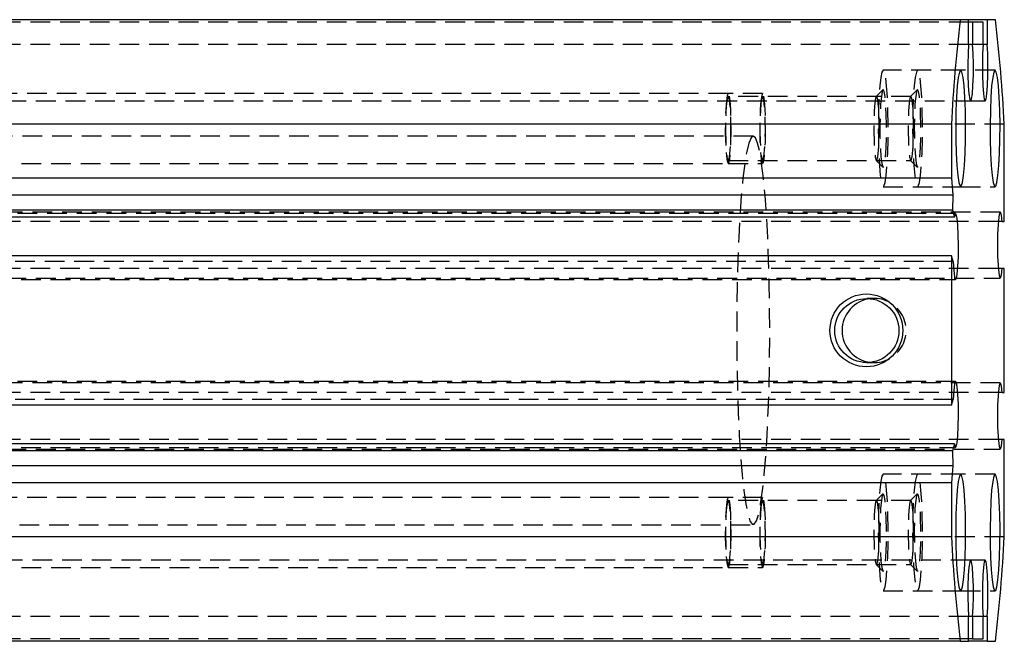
# Model space of a CAD drawing. Extents: x 27 to 362, y 20 to 287.
# Tile 10 of 11: x 269 to 333, y 121 to 161. Entities that reach past the tile are written whole.
import ezdxf

# ---------------------------------------------------------------- set-up
doc = ezdxf.new("R2010")
doc.units = 0
doc.linetypes.add('HIDDEN', pattern=[1.905, 1.27, -0.635])
doc.layers.get('0').update_dxf_attribs({"linetype": 'CONTINUOUS'})

msp = doc.modelspace()

# ---------------------------------------------------------------- linework, layer by layer
at = {"color": 7, "linetype": 'CONTINUOUS'}
for p, q in [((329.9893, 160.8198), (241.3114, 160.8198)), ((330.5211, 160.8198), (329.9893, 160.8198)), ((330.5211, 159.215), (330.5211, 160.8198)), ((331.7129, 160.8198), (330.5211, 160.8198)), ((330.7778, 160.6698), (330.5211, 160.6698)), ((330.7778, 160.6698), (330.7778, 159.215)), ((331.4562, 160.6698), (330.7778, 160.6698)), ((331.4562, 159.215), (331.4562, 160.6698)), ((331.7129, 160.8198), (331.7129, 159.215)), ((332.2447, 160.8198), (331.7129, 160.8198)), ((330.7778, 159.215), (330.5211, 159.215)), ((331.7129, 159.215), (331.4562, 159.215)), ((329.4169, 154.0863), (240.739, 154.0863)), ((329.4169, 154.0863), (329.4169, 150.6198)), ((332.8171, 147.8298), (332.8171, 154.0863)), ((329.4169, 150.6198), (240.739, 150.6198)), ((329.4169, 150.6198), (329.5104, 149.5198)), ((329.5104, 149.5198), (240.8325, 149.5198)), ((329.5104, 149.5198), (329.4844, 148.5684)), ((329.4844, 148.5684), (240.8065, 148.5684)), ((329.4844, 148.5684), (329.6061, 148.1083)), ((329.6061, 148.1083), (240.9282, 148.1083)), ((332.6807, 147.8298), (332.4265, 147.8298)), ((332.6807, 147.8298), (332.8171, 147.8298)), ((329.4296, 145.6243), (240.7518, 145.6243)), ((329.4296, 145.6243), (329.4296, 136.0154)), ((329.5281, 145.252), (329.4296, 145.6243)), ((332.6807, 144.8098), (332.4265, 144.8098)), ((332.8043, 144.8098), (332.6807, 144.8098)), ((332.8043, 136.8298), (332.8043, 144.8098)), ((332.6807, 136.8298), (332.4265, 136.8298)), ((332.6807, 136.8298), (332.8043, 136.8298)), ((329.4296, 136.0154), (329.5281, 136.3877)), ((329.4296, 136.0154), (240.7518, 136.0154)), ((332.6807, 133.8098), (332.4265, 133.8098)), ((332.8171, 133.8098), (332.6807, 133.8098)), ((332.8171, 127.5533), (332.8171, 133.8098)), ((329.4844, 133.0713), (240.8065, 133.0713)), ((329.6061, 133.5314), (240.9282, 133.5314)), ((329.6061, 133.5314), (329.4844, 133.0713)), ((329.4844, 133.0713), (329.5104, 132.1198)), ((329.5104, 132.1198), (240.8325, 132.1198)), ((329.5104, 132.1198), (329.4169, 131.0198)), ((329.4169, 131.0198), (240.739, 131.0198)), ((329.4169, 131.0198), (329.4169, 127.5533)), ((329.4169, 127.5533), (240.739, 127.5533)), ((330.5211, 120.8198), (330.5211, 122.4247)), ((330.7778, 122.4247), (330.5211, 122.4247)), ((330.7778, 122.4247), (330.7778, 120.9698)), ((331.4562, 120.9698), (331.4562, 122.4247)), ((331.7129, 122.4247), (331.4562, 122.4247)), ((331.7129, 122.4247), (331.7129, 120.8198)), ((330.7778, 120.9698), (330.5211, 120.9698)), ((330.7778, 120.9698), (331.4562, 120.9698)), ((329.9893, 120.8198), (241.3114, 120.8198)), ((329.9893, 120.8198), (330.5211, 120.8198)), ((331.7129, 120.8198), (330.5211, 120.8198)), ((331.7129, 120.8198), (332.2447, 120.8198))]:
    msp.add_line(p, q, dxfattribs=at)
at = {"color": 7, "linetype": 'HIDDEN'}
for p, q in [((330.5211, 160.6698), (242.0999, 160.6698)), ((330.5211, 159.215), (241.8432, 159.215)), ((331.4562, 159.215), (330.7778, 159.215)), ((330.0119, 157.5698), (325.03, 157.5698)), ((332.222, 157.5698), (330.0119, 157.5698)), ((315.0662, 156.0698), (256.2798, 156.0698)), ((317.2763, 156.0698), (315.0662, 156.0698)), ((324.5986, 155.8868), (315.0662, 155.8868)), ((325.0119, 156.3107), (324.5836, 155.8793)), ((326.8087, 155.8868), (324.5986, 155.8868)), ((327.222, 156.3107), (326.7937, 155.8793)), ((241.9716, 155.5948), (330.6495, 155.5948)), ((330.6495, 155.5948), (331.5845, 155.5948)), ((332.8171, 154.0863), (329.4169, 154.0863)), ((316.6695, 153.3198), (261.8685, 153.3198)), ((256.2798, 151.5698), (315.0662, 151.5698)), ((315.0662, 151.7528), (324.5986, 151.7528)), ((315.0662, 151.5698), (317.2763, 151.5698)), ((324.5836, 151.7604), (325.0119, 151.329)), ((324.5986, 151.7528), (326.8087, 151.7528)), ((326.7937, 151.7604), (327.222, 151.329)), ((325.03, 150.0698), (330.0119, 150.0698)), ((330.0119, 150.0698), (332.222, 150.0698)), ((329.6889, 148.3448), (241.011, 148.3448)), ((332.5536, 148.4448), (243.8757, 148.4448)), ((332.4265, 147.8298), (244.0028, 147.8298)), ((329.5281, 145.252), (240.8502, 145.252)), ((332.4265, 144.8098), (244.0028, 144.8098)), ((241.011, 144.0948), (329.6889, 144.0948)), ((243.8757, 144.1948), (332.5536, 144.1948)), ((324.4468, 142.8868), (323.9736, 142.8868)), ((323.9736, 138.7528), (324.4468, 138.7528)), ((329.6889, 137.5448), (241.011, 137.5448)), ((332.5536, 137.4448), (243.8757, 137.4448)), ((332.4265, 136.8298), (244.0028, 136.8298)), ((329.5281, 136.3877), (240.8502, 136.3877)), ((332.4265, 133.8098), (244.0028, 133.8098)), ((241.011, 133.2948), (329.6889, 133.2948)), ((243.8757, 133.1948), (332.5536, 133.1948)), ((330.0119, 131.5698), (325.03, 131.5698)), ((332.222, 131.5698), (330.0119, 131.5698)), ((315.0662, 130.0698), (256.2798, 130.0698)), ((317.2763, 130.0698), (315.0662, 130.0698)), ((324.5986, 129.8868), (315.0662, 129.8868)), ((325.0119, 130.3107), (324.5836, 129.8793)), ((326.8087, 129.8868), (324.5986, 129.8868)), ((327.222, 130.3107), (326.7937, 129.8793)), ((261.8685, 128.3198), (316.6695, 128.3198)), ((332.8171, 127.5533), (329.4169, 127.5533)), ((330.6495, 126.0448), (241.9716, 126.0448)), ((331.5845, 126.0448), (330.6495, 126.0448)), ((256.2798, 125.5698), (315.0662, 125.5698)), ((315.0662, 125.7528), (324.5986, 125.7528)), ((315.0662, 125.5698), (317.2763, 125.5698)), ((324.5836, 125.7604), (325.0119, 125.329)), ((324.5986, 125.7528), (326.8087, 125.7528)), ((326.7937, 125.7604), (327.222, 125.329)), ((325.03, 124.0698), (330.0119, 124.0698)), ((330.0119, 124.0698), (332.222, 124.0698)), ((330.5211, 122.4247), (241.8432, 122.4247)), ((331.4562, 122.4247), (330.7778, 122.4247)), ((330.5211, 120.9698), (242.0999, 120.9698))]:
    msp.add_line(p, q, dxfattribs=at)
at = {"color": 7, "linetype": 'CONTINUOUS', "flags": 128}
for points in [[(330.5211, 159.215), (330.4864, 158.6337), (330.4699, 157.9503), (330.4735, 157.2411), (330.4967, 156.5855), (330.537, 156.0566), (330.5899, 155.7136), (330.6495, 155.5948), (330.709, 155.7136), (330.7619, 156.0566), (330.8022, 156.5855), (330.8254, 157.2411), (330.829, 157.9503), (330.8125, 158.6337), (330.7778, 159.215)], [(331.4562, 159.215), (331.4214, 158.6337), (331.4049, 157.9503), (331.4085, 157.2411), (331.4318, 156.5855), (331.4721, 156.0566), (331.525, 155.7136), (331.5845, 155.5948), (331.644, 155.7136), (331.6969, 156.0566), (331.7372, 156.5855), (331.7605, 157.2411), (331.7641, 157.9503), (331.7476, 158.6337), (331.7129, 159.215)], [(330.0119, 157.5698), (329.9327, 157.452), (329.8584, 157.106), (329.7937, 156.5535), (329.7428, 155.8292), (329.7088, 154.9787), (329.6938, 154.0553), (329.6988, 153.1172), (329.7235, 152.2232), (329.7663, 151.4295), (329.8246, 150.786), (329.8946, 150.3332), (329.972, 150.0994), (330.0519, 150.0994), (330.1293, 150.3332), (330.1993, 150.786), (330.2575, 151.4295), (330.3004, 152.2232), (330.325, 153.1172), (330.3301, 154.0553), (330.3151, 154.9787), (330.2811, 155.8292), (330.2301, 156.5535), (330.1655, 157.106), (330.0912, 157.452), (330.0119, 157.5698)], [(332.222, 157.5698), (332.1428, 157.452), (332.0685, 157.106), (332.0038, 156.5535), (331.9529, 155.8292), (331.9189, 154.9787), (331.9039, 154.0553), (331.9089, 153.1172), (331.9336, 152.2232), (331.9764, 151.4295), (332.0347, 150.786), (332.1047, 150.3332), (332.1821, 150.0994), (332.262, 150.0994), (332.3394, 150.3332), (332.4094, 150.786), (332.4677, 151.4295), (332.5105, 152.2232), (332.5352, 153.1172), (332.5402, 154.0553), (332.5252, 154.9787), (332.4912, 155.8292), (332.4403, 156.5535), (332.3756, 157.106), (332.3013, 157.452), (332.222, 157.5698)], [(329.5281, 145.252), (329.5643, 144.6811), (329.6145, 144.2832), (329.6731, 144.1029), (329.7335, 144.1606), (329.7888, 144.4497), (329.833, 144.9378), (329.8609, 145.57), (329.8695, 146.2752), (329.8578, 146.9742), (329.8271, 147.5884), (329.7809, 148.0488), (329.7243, 148.3036), (329.6638, 148.3242), (329.6061, 148.1083)], [(332.6807, 147.8298), (332.6312, 148.2383), (332.5731, 148.4323), (332.5129, 148.3902), (332.4571, 148.1167), (332.4122, 147.6424), (332.383, 147.0203), (332.3729, 146.3198), (332.383, 145.6194), (332.4122, 144.9973), (332.4571, 144.5229), (332.5129, 144.2495), (332.5731, 144.2074), (332.6312, 144.4014), (332.6807, 144.8098)], [(329.6061, 133.5314), (329.6638, 133.3155), (329.7243, 133.3361), (329.7809, 133.5909), (329.8271, 134.0513), (329.8578, 134.6655), (329.8695, 135.3645), (329.8609, 136.0697), (329.833, 136.7019), (329.7888, 137.1899), (329.7335, 137.4791), (329.6731, 137.5367), (329.6145, 137.3565), (329.5643, 136.9585), (329.5281, 136.3877)], [(332.6807, 136.8298), (332.6312, 137.2383), (332.5731, 137.4323), (332.5129, 137.3902), (332.4571, 137.1167), (332.4122, 136.6424), (332.383, 136.0203), (332.3729, 135.3198), (332.383, 134.6194), (332.4122, 133.9973), (332.4571, 133.5229), (332.5129, 133.2495), (332.5731, 133.2074), (332.6312, 133.4014), (332.6807, 133.8098)], [(330.0119, 131.5698), (329.9327, 131.452), (329.8584, 131.106), (329.7937, 130.5535), (329.7428, 129.8292), (329.7088, 128.9787), (329.6938, 128.0553), (329.6988, 127.1172), (329.7235, 126.2232), (329.7663, 125.4295), (329.8246, 124.786), (329.8946, 124.3332), (329.972, 124.0994), (330.0519, 124.0994), (330.1293, 124.3332), (330.1993, 124.786), (330.2575, 125.4295), (330.3004, 126.2232), (330.325, 127.1172), (330.3301, 128.0553), (330.3151, 128.9787), (330.2811, 129.8292), (330.2301, 130.5535), (330.1655, 131.106), (330.0912, 131.452), (330.0119, 131.5698)], [(332.222, 131.5698), (332.1428, 131.452), (332.0685, 131.106), (332.0038, 130.5535), (331.9529, 129.8292), (331.9189, 128.9787), (331.9039, 128.0553), (331.9089, 127.1172), (331.9336, 126.2232), (331.9764, 125.4295), (332.0347, 124.786), (332.1047, 124.3332), (332.1821, 124.0994), (332.262, 124.0994), (332.3394, 124.3332), (332.4094, 124.786), (332.4677, 125.4295), (332.5105, 126.2232), (332.5352, 127.1172), (332.5402, 128.0553), (332.5252, 128.9787), (332.4912, 129.8292), (332.4403, 130.5535), (332.3756, 131.106), (332.3013, 131.452), (332.222, 131.5698)], [(330.7778, 122.4247), (330.8125, 123.0059), (330.829, 123.6894), (330.8254, 124.3985), (330.8022, 125.0542), (330.7619, 125.5831), (330.709, 125.9261), (330.6495, 126.0448), (330.5899, 125.9261), (330.537, 125.5831), (330.4967, 125.0542), (330.4735, 124.3985), (330.4699, 123.6894), (330.4864, 123.0059), (330.5211, 122.4247)], [(331.7129, 122.4247), (331.7476, 123.0059), (331.7641, 123.6894), (331.7605, 124.3985), (331.7372, 125.0542), (331.6969, 125.5831), (331.644, 125.9261), (331.5845, 126.0448), (331.525, 125.9261), (331.4721, 125.5831), (331.4318, 125.0542), (331.4085, 124.3985), (331.4049, 123.6894), (331.4214, 123.0059), (331.4562, 122.4247)]]:
    msp.add_lwpolyline(points, dxfattribs=at)
at = {"color": 7, "linetype": 'HIDDEN', "flags": 128}
for points in [[(325.03, 157.5698), (324.9508, 157.452), (324.8765, 157.106), (324.8118, 156.5535), (324.7609, 155.8292), (324.7269, 154.9787), (324.7119, 154.0553), (324.7169, 153.1172), (324.7416, 152.2232), (324.7844, 151.4295), (324.8427, 150.786), (324.9127, 150.3332), (324.9901, 150.0994), (325.07, 150.0994), (325.1474, 150.3332), (325.2174, 150.786), (325.2756, 151.4295), (325.3185, 152.2232), (325.3431, 153.1172), (325.3482, 154.0553), (325.3332, 154.9787), (325.2992, 155.8292), (325.2482, 156.5535), (325.1836, 157.106), (325.1093, 157.452), (325.03, 157.5698)], [(327.2401, 157.5698), (327.1609, 157.452), (327.0866, 157.106), (327.0219, 156.5535), (326.971, 155.8292), (326.937, 154.9787), (326.922, 154.0553), (326.927, 153.1172), (326.9517, 152.2232), (326.9945, 151.4295), (327.0528, 150.786), (327.1228, 150.3332), (327.2002, 150.0994), (327.2801, 150.0994), (327.3575, 150.3332), (327.4275, 150.786), (327.4858, 151.4295), (327.5286, 152.2232), (327.5533, 153.1172), (327.5583, 154.0553), (327.5433, 154.9787), (327.5093, 155.8292), (327.4583, 156.5535), (327.3937, 157.106), (327.3194, 157.452), (327.2401, 157.5698)], [(315.0662, 156.0698), (315.0041, 155.9479), (314.9487, 155.5954), (314.9061, 155.0505), (314.8808, 154.3722), (314.8756, 153.634), (314.8911, 152.916), (314.9255, 152.296), (314.9752, 151.841), (315.0347, 151.6005), (315.0977, 151.6005), (315.1572, 151.841), (315.2069, 152.296), (315.2414, 152.916), (315.2568, 153.634), (315.2516, 154.3722), (315.2263, 155.0505), (315.1837, 155.5954), (315.1283, 155.9479), (315.0662, 156.0698)], [(315.0662, 155.8868), (315.0092, 155.7748), (314.9583, 155.451), (314.9191, 154.9504), (314.8959, 154.3273), (314.8911, 153.6491), (314.9053, 152.9895), (314.9369, 152.4199), (314.9826, 152.002), (315.0373, 151.781), (315.0951, 151.781), (315.1498, 152.002), (315.1955, 152.4199), (315.2271, 152.9895), (315.2413, 153.6491), (315.2366, 154.3273), (315.2133, 154.9504), (315.1741, 155.451), (315.1233, 155.7748), (315.0662, 155.8868)], [(317.2763, 156.0698), (317.2142, 155.9479), (317.1589, 155.5954), (317.1162, 155.0505), (317.0909, 154.3722), (317.0857, 153.634), (317.1012, 152.916), (317.1356, 152.296), (317.1853, 151.841), (317.2449, 151.6005), (317.3078, 151.6005), (317.3674, 151.841), (317.4171, 152.296), (317.4515, 152.916), (317.4669, 153.634), (317.4617, 154.3722), (317.4365, 155.0505), (317.3938, 155.5954), (317.3384, 155.9479), (317.2763, 156.0698)], [(317.2763, 155.8868), (317.2193, 155.7748), (317.1684, 155.451), (317.1292, 154.9504), (317.106, 154.3273), (317.1012, 153.6491), (317.1154, 152.9895), (317.1471, 152.4199), (317.1927, 152.002), (317.2474, 151.781), (317.3052, 151.781), (317.36, 152.002), (317.4056, 152.4199), (317.4372, 152.9895), (317.4514, 153.6491), (317.4467, 154.3273), (317.4234, 154.9504), (317.3843, 155.451), (317.3334, 155.7748), (317.2763, 155.8868)], [(324.5986, 155.8868), (324.5415, 155.7748), (324.4907, 155.451), (324.4515, 154.9504), (324.4283, 154.3273), (324.4235, 153.6491), (324.4377, 152.9895), (324.4693, 152.4199), (324.515, 152.002), (324.5697, 151.781), (324.6275, 151.781), (324.6822, 152.002), (324.7279, 152.4199), (324.7595, 152.9895), (324.7737, 153.6491), (324.7689, 154.3273), (324.7457, 154.9504), (324.7065, 155.451), (324.6556, 155.7748), (324.5986, 155.8868)], [(325.03, 156.3198), (324.9674, 156.2088), (324.9103, 155.8854), (324.8639, 155.3786), (324.8322, 154.7332), (324.8181, 154.0067), (324.8228, 153.2635), (324.846, 152.5698), (324.8855, 151.9872), (324.9378, 151.5674), (324.9983, 151.3478), (325.0617, 151.3478), (325.1222, 151.5674), (325.1746, 151.9872), (325.2141, 152.5698), (325.2372, 153.2635), (325.2419, 154.0067), (325.2278, 154.7332), (325.1962, 155.3786), (325.1497, 155.8854), (325.0927, 156.2088), (325.03, 156.3198)], [(326.8087, 155.8868), (326.7516, 155.7748), (326.7008, 155.451), (326.6616, 154.9504), (326.6384, 154.3273), (326.6336, 153.6491), (326.6478, 152.9895), (326.6794, 152.4199), (326.7251, 152.002), (326.7798, 151.781), (326.8376, 151.781), (326.8923, 152.002), (326.938, 152.4199), (326.9696, 152.9895), (326.9838, 153.6491), (326.979, 154.3273), (326.9558, 154.9504), (326.9166, 155.451), (326.8658, 155.7748), (326.8087, 155.8868)], [(327.2401, 156.3198), (327.1775, 156.2088), (327.1204, 155.8854), (327.074, 155.3786), (327.0423, 154.7332), (327.0282, 154.0067), (327.033, 153.2635), (327.0561, 152.5698), (327.0956, 151.9872), (327.1479, 151.5674), (327.2085, 151.3478), (327.2718, 151.3478), (327.3323, 151.5674), (327.3847, 151.9872), (327.4242, 152.5698), (327.4473, 153.2635), (327.452, 154.0067), (327.438, 154.7332), (327.4063, 155.3786), (327.3599, 155.8854), (327.3028, 156.2088), (327.2401, 156.3198)], [(316.6695, 153.3198), (316.5278, 153.2083), (316.3887, 152.8757), (316.2547, 152.328), (316.128, 151.5749), (316.0109, 150.6298), (315.9057, 149.5097), (315.814, 148.2346), (315.7377, 146.8271), (315.6779, 145.3124), (315.6359, 143.7176), (315.6122, 142.071), (315.6075, 140.4022), (315.6217, 138.7407), (315.6546, 137.1164), (315.7056, 135.5582), (315.7738, 134.0938), (315.858, 132.7495), (315.9567, 131.5492), (316.0681, 130.5143), (316.1902, 129.6634), (316.3209, 129.0115), (316.4578, 128.5703), (316.5985, 128.3478), (316.7404, 128.3478), (316.8811, 128.5703), (317.018, 129.0115), (317.1487, 129.6634), (317.2708, 130.5143), (317.3822, 131.5492), (317.4809, 132.7495), (317.5651, 134.0938), (317.6333, 135.5582), (317.6843, 137.1164), (317.7172, 138.7407), (317.7314, 140.4022), (317.7267, 142.071), (317.7031, 143.7176), (317.661, 145.3124), (317.6013, 146.8271), (317.5249, 148.2346), (317.4333, 149.5097), (317.328, 150.6298), (317.211, 151.5749), (317.0843, 152.328), (316.9502, 152.8757), (316.8111, 153.2083), (316.6695, 153.3198)], [(325.03, 131.5698), (324.9508, 131.452), (324.8765, 131.106), (324.8118, 130.5535), (324.7609, 129.8292), (324.7269, 128.9787), (324.7119, 128.0553), (324.7169, 127.1172), (324.7416, 126.2232), (324.7844, 125.4295), (324.8427, 124.786), (324.9127, 124.3332), (324.9901, 124.0994), (325.07, 124.0994), (325.1474, 124.3332), (325.2174, 124.786), (325.2756, 125.4295), (325.3185, 126.2232), (325.3431, 127.1172), (325.3482, 128.0553), (325.3332, 128.9787), (325.2992, 129.8292), (325.2482, 130.5535), (325.1836, 131.106), (325.1093, 131.452), (325.03, 131.5698)], [(327.2401, 131.5698), (327.1609, 131.452), (327.0866, 131.106), (327.0219, 130.5535), (326.971, 129.8292), (326.937, 128.9787), (326.922, 128.0553), (326.927, 127.1172), (326.9517, 126.2232), (326.9945, 125.4295), (327.0528, 124.786), (327.1228, 124.3332), (327.2002, 124.0994), (327.2801, 124.0994), (327.3575, 124.3332), (327.4275, 124.786), (327.4858, 125.4295), (327.5286, 126.2232), (327.5533, 127.1172), (327.5583, 128.0553), (327.5433, 128.9787), (327.5093, 129.8292), (327.4583, 130.5535), (327.3937, 131.106), (327.3194, 131.452), (327.2401, 131.5698)], [(315.0662, 130.0698), (315.0041, 129.9479), (314.9487, 129.5954), (314.9061, 129.0505), (314.8808, 128.3722), (314.8756, 127.634), (314.8911, 126.916), (314.9255, 126.296), (314.9752, 125.841), (315.0347, 125.6005), (315.0977, 125.6005), (315.1572, 125.841), (315.2069, 126.296), (315.2414, 126.916), (315.2568, 127.634), (315.2516, 128.3722), (315.2263, 129.0505), (315.1837, 129.5954), (315.1283, 129.9479), (315.0662, 130.0698)], [(315.0662, 129.8868), (315.0092, 129.7748), (314.9583, 129.451), (314.9191, 128.9504), (314.8959, 128.3273), (314.8911, 127.6491), (314.9053, 126.9895), (314.9369, 126.4199), (314.9826, 126.002), (315.0373, 125.781), (315.0951, 125.781), (315.1498, 126.002), (315.1955, 126.4199), (315.2271, 126.9895), (315.2413, 127.6491), (315.2366, 128.3273), (315.2133, 128.9504), (315.1741, 129.451), (315.1233, 129.7748), (315.0662, 129.8868)], [(317.2763, 130.0698), (317.2142, 129.9479), (317.1589, 129.5954), (317.1162, 129.0505), (317.0909, 128.3722), (317.0857, 127.634), (317.1012, 126.916), (317.1356, 126.296), (317.1853, 125.841), (317.2449, 125.6005), (317.3078, 125.6005), (317.3674, 125.841), (317.4171, 126.296), (317.4515, 126.916), (317.4669, 127.634), (317.4617, 128.3722), (317.4365, 129.0505), (317.3938, 129.5954), (317.3384, 129.9479), (317.2763, 130.0698)], [(317.2763, 129.8868), (317.2193, 129.7748), (317.1684, 129.451), (317.1292, 128.9504), (317.106, 128.3273), (317.1012, 127.6491), (317.1154, 126.9895), (317.1471, 126.4199), (317.1927, 126.002), (317.2474, 125.781), (317.3052, 125.781), (317.36, 126.002), (317.4056, 126.4199), (317.4372, 126.9895), (317.4514, 127.6491), (317.4467, 128.3273), (317.4234, 128.9504), (317.3843, 129.451), (317.3334, 129.7748), (317.2763, 129.8868)], [(324.5986, 129.8868), (324.5415, 129.7748), (324.4907, 129.451), (324.4515, 128.9504), (324.4283, 128.3273), (324.4235, 127.6491), (324.4377, 126.9895), (324.4693, 126.4199), (324.515, 126.002), (324.5697, 125.781), (324.6275, 125.781), (324.6822, 126.002), (324.7279, 126.4199), (324.7595, 126.9895), (324.7737, 127.6491), (324.7689, 128.3273), (324.7457, 128.9504), (324.7065, 129.451), (324.6556, 129.7748), (324.5986, 129.8868)], [(325.03, 130.3198), (324.9674, 130.2088), (324.9103, 129.8854), (324.8639, 129.3786), (324.8322, 128.7332), (324.8181, 128.0067), (324.8228, 127.2635), (324.846, 126.5698), (324.8855, 125.9872), (324.9378, 125.5674), (324.9983, 125.3478), (325.0617, 125.3478), (325.1222, 125.5674), (325.1746, 125.9872), (325.2141, 126.5698), (325.2372, 127.2635), (325.2419, 128.0067), (325.2278, 128.7332), (325.1962, 129.3786), (325.1497, 129.8854), (325.0927, 130.2088), (325.03, 130.3198)], [(326.8087, 129.8868), (326.7516, 129.7748), (326.7008, 129.451), (326.6616, 128.9504), (326.6384, 128.3273), (326.6336, 127.6491), (326.6478, 126.9895), (326.6794, 126.4199), (326.7251, 126.002), (326.7798, 125.781), (326.8376, 125.781), (326.8923, 126.002), (326.938, 126.4199), (326.9696, 126.9895), (326.9838, 127.6491), (326.979, 128.3273), (326.9558, 128.9504), (326.9166, 129.451), (326.8658, 129.7748), (326.8087, 129.8868)], [(327.2401, 130.3198), (327.1775, 130.2088), (327.1204, 129.8854), (327.074, 129.3786), (327.0423, 128.7332), (327.0282, 128.0067), (327.033, 127.2635), (327.0561, 126.5698), (327.0956, 125.9872), (327.1479, 125.5674), (327.2085, 125.3478), (327.2718, 125.3478), (327.3323, 125.5674), (327.3847, 125.9872), (327.4242, 126.5698), (327.4473, 127.2635), (327.452, 128.0067), (327.438, 128.7332), (327.4063, 129.3786), (327.3599, 129.8854), (327.3028, 130.2088), (327.2401, 130.3198)]]:
    msp.add_lwpolyline(points, dxfattribs=at)
at = {"color": 7, "linetype": 'CONTINUOUS'}
for centre, radius in [((323.9478, 140.8254), 2.3445), ((323.9752, 140.8146), 2.0618)]:
    msp.add_circle(centre, radius, dxfattribs=at)
for centre, radius, start, end in [((428.2559, 149.0758), 98.966, 173.18479, 177.09793), ((233.9858, 149.0762), 98.9582, 2.902041, 6.815491), ((324.4529, 140.8198), 2.0676, 96.740474, 263.259526), ((428.256, 132.5639), 98.9661, 182.902072, 186.815208), ((233.9857, 132.5635), 98.9583, 353.184511, 357.097957)]:
    msp.add_arc(centre, radius, start, end, dxfattribs=at)
at = {"color": 7, "linetype": 'HIDDEN'}
msp.add_arc((324.4425, 140.8198), 2.0664, 263.546606, 96.453394, dxfattribs=at)

doc.saveas('drawing.dxf')
